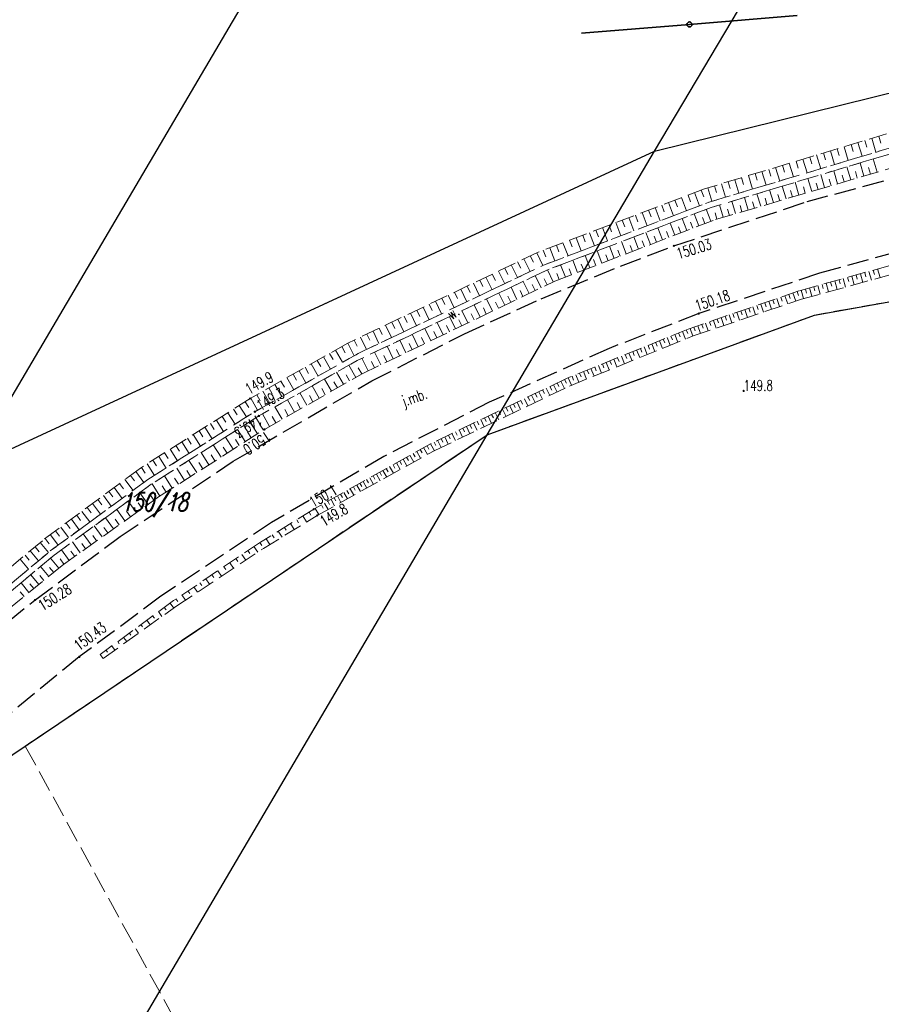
# Model space of a CAD drawing. Header units: metres. Extents: x 8430084 to 8437887, y 5768320 to 5771876.
# Tile 17 of 50: x 8433390 to 8433450, y 5770602 to 5770670. Entities that reach past the tile are written whole.
import ezdxf
from ezdxf.enums import TextEntityAlignment as Align

# ---------------------------------------------------------------- set-up
doc = ezdxf.new("R2010")
doc.units = ezdxf.units.M
doc.header["$MEASUREMENT"] = 0
for name, pattern in [('2_1', [0]), ('2_OTKJ', [2, 1.5, -0.5]), ('2_OTRK', [1.75, 1.25, -0.5]), ('2_OTRKG', [1.75, 1.25, -0.5]), ('2_OTWM', [1, 0.5, -0.5]), ('GDE', [0]), ('GUK', [2, 1.5, -0.5]), ('GUZ', [1, 0.5, -0.5])]:
    doc.linetypes.add(name, pattern=pattern)
doc.layers.get('0').update_dxf_attribs({"color": 250, "linetype": 'CONTINUOUS', "lineweight": 100})
for name, color, linetype, lineweight in [('Dzialki', 4, 'GDE', 30), ('Numery_dzialek', 4, 'CONTINUOUS', 30), ('OTK_E_T_0', 253, 'CONTINUOUS', 0), ('OTK_L_0', 253, '2_OTKJ', 30), ('OTO_L_0', 252, 'CONTINUOUS', 35), ('OTR_L_1', 252, '2_OTRK', 18), ('OTR_T_0', 253, 'CONTINUOUS', 18), ('OTR_T_1', 253, 'CONTINUOUS', 18), ('OTW_E_T_2', 7, 'CONTINUOUS', 0), ('OTW_L_3', 7, 'CONTINUOUS', 18), ('Uzytki', 253, 'GUZ', 18)]:
    doc.layers.add(name, color=color, linetype=linetype, lineweight=lineweight)
doc.layers.add('Kontury', color=7, linetype='GUK', lineweight=18, true_color=0x008000)
doc.styles.get("Standard").update_dxf_attribs({"font": 'Simplex.SHX', "width": 0.75})

# ---------------------------------------------------------------- blocks, each defined once
blk = doc.blocks.new('2_OTRN')
at = {"color": 0, "linetype": 'Continuous'}
blk.add_circle((0, 0), 0.045, dxfattribs=at)
blk = doc.blocks.new('2_OTRS')
at = {"color": 0, "linetype": 'Continuous'}
blk.add_circle((0, 0), 0.045, dxfattribs=at)

msp = doc.modelspace()

# ---------------------------------------------------------------- linework, layer by layer
at = {"layer": 'Dzialki'}
for p, q in [((8433434.03, 5770661.13), (8433486.01, 5770749.03)), ((8433449.68, 5770746.37), (8433386.6, 5770639.19)), ((8433434.03, 5770661.13), (8433461.35, 5770667.91)), ((8433386.6, 5770639.19), (8433434.03, 5770661.13)), ((8433422.43, 5770641.5), (8433434.03, 5770661.13)), ((8433445.1, 5770649.79), (8433501.06, 5770659.79)), ((8433422.43, 5770641.5), (8433445.1, 5770649.79)), ((8433326.16, 5770477.73), (8433422.43, 5770641.5)), ((8433387.29, 5770617.79), (8433422.43, 5770641.5))]:
    msp.add_line(p, q, dxfattribs=at)
at = {"layer": 'Kontury'}
for p, q in [((8433501.06, 5770659.79), (8433445.1, 5770649.79)), ((8433445.1, 5770649.79), (8433422.43, 5770641.5)), ((8433422.43, 5770641.5), (8433390.47, 5770619.94)), ((8433390.47, 5770619.94), (8433387.29, 5770617.79)), ((8433390.47, 5770619.94), (8433424.35, 5770557.94))]:
    msp.add_line(p, q, dxfattribs=at)
at = {"layer": 'OTK_L_0', "linetype": '2_OTKJ'}
for p, q in [((8433444.58, 5770657.64), (8433452.28, 5770659.74)), ((8433435.36, 5770654.58), (8433444.58, 5770657.64)), ((8433431.66, 5770653.18), (8433435.36, 5770654.58)), ((8433452.67, 5770654.68), (8433445.44, 5770652.68)), ((8433426.17, 5770650.91), (8433431.66, 5770653.18)), ((8433445.44, 5770652.68), (8433437.08, 5770649.89)), ((8433420.86, 5770648.48), (8433426.17, 5770650.91)), ((8433437.08, 5770649.89), (8433430.89, 5770647.48)), ((8433414.46, 5770645.23), (8433420.86, 5770648.48)), ((8433430.89, 5770647.48), (8433422.58, 5770643.75)), ((8433404.86, 5770639.66), (8433414.46, 5770645.23)), ((8433422.58, 5770643.75), (8433415.28, 5770639.99)), ((8433415.28, 5770639.99), (8433407.52, 5770635.43)), ((8433397.04, 5770634.45), (8433404.86, 5770639.66)), ((8433407.52, 5770635.43), (8433399.86, 5770630.32)), ((8433391.14, 5770630.05), (8433397.04, 5770634.45)), ((8433399.86, 5770630.32), (8433394.21, 5770626.11)), ((8433387.67, 5770627.27), (8433391.14, 5770630.05)), ((8433394.21, 5770626.11), (8433389.06, 5770621.91))]:
    msp.add_line(p, q, dxfattribs=at)
at = {"layer": 'OTO_L_0'}
for p, q in [((8433436.435, 5770669.912), (8433443.888, 5770670.521)), ((8433428.96, 5770669.3), (8433436.435, 5770669.912))]:
    msp.add_line(p, q, dxfattribs=at)
msp.add_circle((8433436.435, 5770669.912), 0.17, dxfattribs=at)
at = {"layer": 'OTR_L_1', "linetype": '2_OTRKG'}
for p, q in [((8433451.75, 5770662.84), (8433437.49, 5770658.53)), ((8433438.24, 5770656.4), (8433452.23, 5770660.5)), ((8433437.49, 5770658.53), (8433425.96, 5770654.14)), ((8433427.11, 5770652.13), (8433438.24, 5770656.4)), ((8433453.69, 5770654.16), (8433444.02, 5770651.46)), ((8433425.96, 5770654.14), (8433412.75, 5770647.82)), ((8433413.78, 5770645.72), (8433427.11, 5770652.13)), ((8433444.02, 5770651.46), (8433436.35, 5770648.82)), ((8433436.35, 5770648.82), (8433427.92, 5770645.39)), ((8433412.75, 5770647.82), (8433406.04, 5770644.01)), ((8433407.02, 5770641.87), (8433413.78, 5770645.72)), ((8433427.92, 5770645.39), (8433418.56, 5770640.9)), ((8433406.04, 5770644.01), (8433398.44, 5770639.19)), ((8433399.69, 5770637.19), (8433407.02, 5770641.87)), ((8433418.56, 5770640.9), (8433410.43, 5770636.34)), ((8433398.44, 5770639.19), (8433391.65, 5770634.16)), ((8433393.03, 5770632.45), (8433399.69, 5770637.19)), ((8433410.43, 5770636.34), (8433406.69, 5770634.02)), ((8433391.65, 5770634.16), (8433381.07, 5770625.31)), ((8433406.69, 5770634.02), (8433400.72, 5770630.01)), ((8433382.57, 5770623.89), (8433393.03, 5770632.45)), ((8433400.72, 5770630.01), (8433395.66, 5770626.28))]:
    msp.add_line(p, q, dxfattribs=at)
at = {"layer": 'OTR_L_1', "linetype": '2_OTRK'}
for p, q in [((8433437.81, 5770657.61), (8433452.03, 5770661.87)), ((8433452.05, 5770661.46), (8433437.94, 5770657.24)), ((8433426.34, 5770653.24), (8433437.81, 5770657.61)), ((8433437.94, 5770657.24), (8433426.53, 5770652.88)), ((8433444.2, 5770650.89), (8433454.09, 5770653.6)), ((8433426.53, 5770652.88), (8433413.43, 5770646.63)), ((8433413.52, 5770647.13), (8433426.34, 5770653.24)), ((8433436.69, 5770648.34), (8433444.2, 5770650.89)), ((8433428.14, 5770644.87), (8433436.69, 5770648.34)), ((8433406.35, 5770643.09), (8433413.52, 5770647.13)), ((8433413.43, 5770646.63), (8433406.64, 5770642.8)), ((8433418.81, 5770640.41), (8433428.14, 5770644.87)), ((8433398.96, 5770638.4), (8433406.35, 5770643.09)), ((8433406.64, 5770642.8), (8433399.19, 5770638.07)), ((8433410.68, 5770635.91), (8433418.81, 5770640.41)), ((8433392.2, 5770633.45), (8433398.96, 5770638.4)), ((8433399.19, 5770638.07), (8433392.48, 5770633.17)), ((8433406.95, 5770633.62), (8433410.68, 5770635.91)), ((8433381.69, 5770624.63), (8433392.2, 5770633.45)), ((8433392.48, 5770633.17), (8433381.96, 5770624.34)), ((8433400.97, 5770629.66), (8433406.95, 5770633.62)), ((8433395.85, 5770626), (8433400.97, 5770629.66)), ((8433395.66, 5770626.28), (8433395.85, 5770626))]:
    msp.add_line(p, q, dxfattribs=at)
at = {"layer": 'OTR_L_1', "linetype": '2_1'}
for p, q in [((8433448.098, 5770661.736), (8433448.387, 5770660.779)), ((8433448.577, 5770661.881), (8433448.722, 5770661.402)), ((8433449.056, 5770662.026), (8433449.346, 5770661.066)), ((8433449.536, 5770662.171), (8433449.681, 5770661.69)), ((8433445.713, 5770661.015), (8433445.857, 5770660.54)), ((8433446.189, 5770661.159), (8433446.477, 5770660.206)), ((8433446.665, 5770661.303), (8433446.809, 5770660.826)), ((8433447.142, 5770661.447), (8433447.431, 5770660.492)), ((8433447.62, 5770661.592), (8433447.764, 5770661.114)), ((8433443.343, 5770660.299), (8433443.629, 5770659.353)), ((8433443.816, 5770660.442), (8433443.959, 5770659.968)), ((8433444.289, 5770660.585), (8433444.576, 5770659.637)), ((8433444.763, 5770660.728), (8433444.907, 5770660.254)), ((8433445.238, 5770660.872), (8433445.525, 5770659.921)), ((8433448.511, 5770659.41), (8433448.244, 5770660.322)), ((8433449.427, 5770659.678), (8433449.158, 5770660.595)), ((8433441.457, 5770659.729), (8433441.741, 5770658.788)), ((8433441.927, 5770659.871), (8433442.07, 5770659.4)), ((8433442.399, 5770660.014), (8433442.684, 5770659.07)), ((8433442.87, 5770660.156), (8433443.013, 5770659.684)), ((8433446.696, 5770658.878), (8433446.431, 5770659.78)), ((8433447.601, 5770659.143), (8433447.335, 5770660.05)), ((8433448.055, 5770659.277), (8433447.922, 5770659.731)), ((8433448.968, 5770659.544), (8433448.834, 5770660.001)), ((8433439.112, 5770659.02), (8433439.254, 5770658.553)), ((8433439.58, 5770659.162), (8433439.863, 5770658.225)), ((8433440.048, 5770659.303), (8433440.19, 5770658.834)), ((8433440.517, 5770659.445), (8433440.801, 5770658.506)), ((8433440.987, 5770659.587), (8433441.129, 5770659.117)), ((8433444.01, 5770658.091), (8433443.75, 5770658.978)), ((8433444.9, 5770658.352), (8433444.639, 5770659.243)), ((8433445.347, 5770658.483), (8433445.216, 5770658.93)), ((8433445.795, 5770658.614), (8433445.533, 5770659.511)), ((8433446.245, 5770658.746), (8433446.113, 5770659.195)), ((8433447.148, 5770659.011), (8433447.015, 5770659.463)), ((8433436.797, 5770658.266), (8433437.144, 5770657.356)), ((8433437.252, 5770658.439), (8433437.426, 5770657.985)), ((8433437.713, 5770658.597), (8433437.994, 5770657.665)), ((8433438.179, 5770658.738), (8433438.32, 5770658.272)), ((8433438.645, 5770658.879), (8433438.928, 5770657.945)), ((8433442.244, 5770657.573), (8433441.987, 5770658.45)), ((8433443.124, 5770657.831), (8433442.866, 5770658.713)), ((8433443.566, 5770657.961), (8433443.437, 5770658.403)), ((8433444.454, 5770658.221), (8433444.324, 5770658.666)), ((8433434.977, 5770657.573), (8433435.323, 5770656.663)), ((8433435.432, 5770657.746), (8433435.605, 5770657.291)), ((8433435.887, 5770657.92), (8433436.234, 5770657.009)), ((8433436.342, 5770658.093), (8433436.515, 5770657.638)), ((8433439.631, 5770656.808), (8433439.378, 5770657.67)), ((8433440.497, 5770657.061), (8433440.243, 5770657.929)), ((8433440.932, 5770657.189), (8433440.804, 5770657.624)), ((8433441.368, 5770657.317), (8433441.112, 5770658.189)), ((8433441.805, 5770657.445), (8433441.677, 5770657.882)), ((8433442.683, 5770657.702), (8433442.554, 5770658.142)), ((8433433.155, 5770656.88), (8433433.502, 5770655.969)), ((8433433.611, 5770657.053), (8433433.784, 5770656.598)), ((8433434.066, 5770657.226), (8433434.413, 5770656.316)), ((8433434.521, 5770657.4), (8433434.695, 5770656.944)), ((8433437.922, 5770656.278), (8433437.602, 5770657.111)), ((8433438.77, 5770656.555), (8433438.518, 5770657.413)), ((8433439.2, 5770656.681), (8433439.074, 5770657.111)), ((8433440.063, 5770656.934), (8433439.937, 5770657.367)), ((8433431.789, 5770656.359), (8433431.962, 5770655.904)), ((8433432.244, 5770656.533), (8433432.591, 5770655.622)), ((8433432.7, 5770656.706), (8433432.873, 5770656.251)), ((8433436.254, 5770655.638), (8433435.934, 5770656.473)), ((8433436.672, 5770655.798), (8433436.511, 5770656.216)), ((8433437.089, 5770655.958), (8433436.769, 5770656.792)), ((8433437.505, 5770656.118), (8433437.345, 5770656.535)), ((8433438.341, 5770656.43), (8433438.215, 5770656.857)), ((8433429.966, 5770655.665), (8433430.139, 5770655.209)), ((8433430.422, 5770655.839), (8433430.769, 5770654.927)), ((8433430.877, 5770656.012), (8433431.051, 5770655.557)), ((8433431.333, 5770656.186), (8433431.68, 5770655.274)), ((8433433.744, 5770654.675), (8433433.423, 5770655.514)), ((8433434.582, 5770654.997), (8433434.261, 5770655.834)), ((8433435.001, 5770655.157), (8433434.84, 5770655.576)), ((8433435.419, 5770655.318), (8433435.098, 5770656.154)), ((8433435.837, 5770655.478), (8433435.676, 5770655.896)), ((8433428.142, 5770654.971), (8433428.316, 5770654.515)), ((8433428.598, 5770655.144), (8433428.945, 5770654.233)), ((8433429.054, 5770655.318), (8433429.228, 5770654.862)), ((8433429.51, 5770655.492), (8433429.857, 5770654.58)), ((8433432.066, 5770654.031), (8433431.743, 5770654.872)), ((8433432.906, 5770654.353), (8433432.583, 5770655.193)), ((8433433.325, 5770654.514), (8433433.164, 5770654.934)), ((8433434.163, 5770654.836), (8433434.003, 5770655.255)), ((8433426.318, 5770654.276), (8433426.491, 5770653.82)), ((8433426.774, 5770654.45), (8433427.121, 5770653.538)), ((8433427.23, 5770654.624), (8433427.404, 5770654.168)), ((8433427.686, 5770654.797), (8433428.033, 5770653.885)), ((8433430.382, 5770653.385), (8433430.059, 5770654.228)), ((8433431.224, 5770653.709), (8433430.901, 5770654.55)), ((8433431.645, 5770653.87), (8433431.484, 5770654.291)), ((8433432.486, 5770654.192), (8433432.325, 5770654.612)), ((8433424.986, 5770653.674), (8433425.407, 5770652.795)), ((8433425.425, 5770653.884), (8433425.636, 5770653.444)), ((8433425.865, 5770654.095), (8433426.286, 5770653.214)), ((8433428.695, 5770652.738), (8433428.37, 5770653.583)), ((8433429.539, 5770653.062), (8433429.215, 5770653.906)), ((8433429.961, 5770653.224), (8433429.799, 5770653.645)), ((8433430.804, 5770653.547), (8433430.642, 5770653.968)), ((8433423.231, 5770652.835), (8433423.651, 5770651.958)), ((8433423.67, 5770653.044), (8433423.879, 5770652.606)), ((8433424.108, 5770653.254), (8433424.528, 5770652.376)), ((8433424.547, 5770653.464), (8433424.757, 5770653.025)), ((8433427.006, 5770652.08), (8433426.607, 5770652.909)), ((8433427.849, 5770652.413), (8433427.524, 5770653.26)), ((8433428.272, 5770652.576), (8433428.11, 5770652.999)), ((8433429.117, 5770652.9), (8433428.955, 5770653.322)), ((8433448.864, 5770652.813), (8433449.031, 5770652.214)), ((8433449.163, 5770652.896), (8433449.247, 5770652.596)), ((8433449.464, 5770652.98), (8433449.632, 5770652.378)), ((8433421.919, 5770652.207), (8433422.128, 5770651.769)), ((8433422.356, 5770652.416), (8433422.775, 5770651.541)), ((8433422.794, 5770652.625), (8433423.003, 5770652.187)), ((8433425.334, 5770651.276), (8433424.93, 5770652.117)), ((8433426.173, 5770651.679), (8433425.77, 5770652.517)), ((8433426.591, 5770651.881), (8433426.39, 5770652.299)), ((8433427.426, 5770652.251), (8433427.263, 5770652.675)), ((8433446.495, 5770652.151), (8433446.659, 5770651.564)), ((8433446.789, 5770652.233), (8433446.871, 5770651.939)), ((8433447.083, 5770652.315), (8433447.248, 5770651.725)), ((8433447.378, 5770652.398), (8433447.461, 5770652.102)), ((8433447.674, 5770652.48), (8433447.839, 5770651.887)), ((8433447.97, 5770652.563), (8433448.053, 5770652.266)), ((8433448.268, 5770652.646), (8433448.434, 5770652.05)), ((8433448.566, 5770652.729), (8433448.649, 5770652.431)), ((8433420.609, 5770651.58), (8433421.027, 5770650.708)), ((8433421.046, 5770651.789), (8433421.254, 5770651.352)), ((8433421.482, 5770651.998), (8433421.9, 5770651.124)), ((8433424.493, 5770650.872), (8433424.088, 5770651.715)), ((8433424.914, 5770651.074), (8433424.712, 5770651.495)), ((8433425.754, 5770651.478), (8433425.552, 5770651.898)), ((8433444.171, 5770651.502), (8433444.332, 5770650.926)), ((8433444.459, 5770651.583), (8433444.54, 5770651.294)), ((8433444.748, 5770651.663), (8433444.91, 5770651.084)), ((8433445.038, 5770651.744), (8433445.119, 5770651.454)), ((8433445.328, 5770651.825), (8433445.49, 5770651.243)), ((8433445.618, 5770651.906), (8433445.7, 5770651.615)), ((8433445.91, 5770651.988), (8433446.073, 5770651.403)), ((8433446.202, 5770652.069), (8433446.284, 5770651.776)), ((8433418.868, 5770650.747), (8433419.284, 5770649.877)), ((8433419.303, 5770650.955), (8433419.511, 5770650.52)), ((8433419.738, 5770651.163), (8433420.155, 5770650.292)), ((8433420.173, 5770651.372), (8433420.382, 5770650.936)), ((8433422.803, 5770650.059), (8433422.395, 5770650.907)), ((8433423.649, 5770650.466), (8433423.243, 5770651.312)), ((8433424.071, 5770650.669), (8433423.868, 5770651.091)), ((8433441.927, 5770650.74), (8433442.118, 5770650.183)), ((8433442.205, 5770650.835), (8433442.301, 5770650.557)), ((8433442.484, 5770650.931), (8433442.676, 5770650.373)), ((8433442.763, 5770651.027), (8433442.86, 5770650.747)), ((8433443.043, 5770651.124), (8433443.236, 5770650.563)), ((8433443.324, 5770651.22), (8433443.42, 5770650.939)), ((8433443.605, 5770651.317), (8433443.799, 5770650.754)), ((8433443.886, 5770651.414), (8433443.984, 5770651.132)), ((8433417.565, 5770650.124), (8433417.773, 5770649.69)), ((8433417.999, 5770650.331), (8433418.414, 5770649.463)), ((8433418.433, 5770650.539), (8433418.641, 5770650.104)), ((8433421.102, 5770649.241), (8433420.692, 5770650.095)), ((8433421.954, 5770649.651), (8433421.545, 5770650.502)), ((8433422.379, 5770649.855), (8433422.174, 5770650.28)), ((8433423.226, 5770650.262), (8433423.023, 5770650.686)), ((8433439.996, 5770650.075), (8433440.09, 5770649.801)), ((8433440.27, 5770650.169), (8433440.459, 5770649.62)), ((8433440.545, 5770650.264), (8433440.639, 5770649.988)), ((8433440.82, 5770650.359), (8433441.01, 5770649.807)), ((8433441.096, 5770650.454), (8433441.191, 5770650.177)), ((8433441.372, 5770650.549), (8433441.563, 5770649.995)), ((8433441.649, 5770650.644), (8433441.745, 5770650.366)), ((8433416.265, 5770649.502), (8433416.679, 5770648.636)), ((8433416.698, 5770649.709), (8433416.905, 5770649.276)), ((8433417.131, 5770649.916), (8433417.546, 5770649.049)), ((8433420.248, 5770648.83), (8433419.836, 5770649.686)), ((8433420.676, 5770649.036), (8433420.47, 5770649.463)), ((8433421.528, 5770649.446), (8433421.323, 5770649.872)), ((8433438.093, 5770649.42), (8433438.279, 5770648.879)), ((8433438.363, 5770649.513), (8433438.456, 5770649.242)), ((8433438.633, 5770649.606), (8433438.82, 5770649.063)), ((8433438.905, 5770649.699), (8433438.998, 5770649.427)), ((8433439.177, 5770649.793), (8433439.364, 5770649.248)), ((8433439.449, 5770649.887), (8433439.543, 5770649.614)), ((8433439.722, 5770649.981), (8433439.911, 5770649.434)), ((8433414.968, 5770648.881), (8433415.175, 5770648.449)), ((8433415.4, 5770649.088), (8433415.814, 5770648.223)), ((8433415.832, 5770649.295), (8433416.039, 5770648.862)), ((8433418.532, 5770648.005), (8433418.118, 5770648.866)), ((8433419.391, 5770648.418), (8433418.978, 5770649.277)), ((8433419.82, 5770648.624), (8433419.614, 5770649.053)), ((8433436.215, 5770648.765), (8433436.322, 5770648.5)), ((8433436.482, 5770648.866), (8433436.667, 5770648.33)), ((8433436.75, 5770648.958), (8433436.842, 5770648.69)), ((8433437.017, 5770649.05), (8433437.202, 5770648.514)), ((8433437.285, 5770649.142), (8433437.378, 5770648.873)), ((8433437.554, 5770649.234), (8433437.739, 5770648.696)), ((8433437.823, 5770649.327), (8433437.916, 5770649.057)), ((8433413.243, 5770648.056), (8433413.449, 5770647.625)), ((8433413.674, 5770648.262), (8433414.086, 5770647.4)), ((8433414.105, 5770648.468), (8433414.311, 5770648.037)), ((8433414.536, 5770648.675), (8433414.949, 5770647.811)), ((8433416.805, 5770647.175), (8433416.388, 5770648.041)), ((8433417.67, 5770647.59), (8433417.254, 5770648.455)), ((8433418.101, 5770647.798), (8433417.894, 5770648.229)), ((8433418.962, 5770648.212), (8433418.755, 5770648.642)), ((8433434.626, 5770648.119), (8433434.734, 5770647.854)), ((8433434.891, 5770648.226), (8433435.106, 5770647.697)), ((8433435.155, 5770648.334), (8433435.263, 5770648.069)), ((8433435.42, 5770648.442), (8433435.635, 5770647.912)), ((8433435.685, 5770648.549), (8433435.792, 5770648.284)), ((8433435.95, 5770648.657), (8433436.165, 5770648.127)), ((8433411.951, 5770647.366), (8433412.433, 5770646.517)), ((8433412.375, 5770647.607), (8433412.617, 5770647.182)), ((8433412.802, 5770647.845), (8433413.224, 5770646.963)), ((8433415.938, 5770646.758), (8433415.52, 5770647.627)), ((8433416.372, 5770646.966), (8433416.163, 5770647.4)), ((8433417.238, 5770647.383), (8433417.03, 5770647.815)), ((8433432.778, 5770647.367), (8433432.993, 5770646.84)), ((8433433.042, 5770647.474), (8433433.149, 5770647.21)), ((8433433.306, 5770647.581), (8433433.52, 5770647.054)), ((8433433.57, 5770647.689), (8433433.677, 5770647.425)), ((8433433.834, 5770647.796), (8433434.048, 5770647.268)), ((8433434.098, 5770647.904), (8433434.205, 5770647.639)), ((8433434.362, 5770648.011), (8433434.577, 5770647.482)), ((8433411.104, 5770646.886), (8433411.585, 5770646.039)), ((8433411.527, 5770647.126), (8433411.768, 5770646.702)), ((8433414.195, 5770645.919), (8433413.774, 5770646.794)), ((8433415.068, 5770646.339), (8433414.648, 5770647.211)), ((8433415.503, 5770646.548), (8433415.294, 5770646.984)), ((8433431.199, 5770646.724), (8433431.413, 5770646.198)), ((8433431.462, 5770646.831), (8433431.569, 5770646.568)), ((8433431.725, 5770646.938), (8433431.939, 5770646.412)), ((8433431.988, 5770647.045), (8433432.095, 5770646.782)), ((8433432.252, 5770647.152), (8433432.466, 5770646.626)), ((8433432.515, 5770647.26), (8433432.622, 5770646.996)), ((8433409.839, 5770646.167), (8433410.078, 5770645.746)), ((8433410.26, 5770646.406), (8433410.739, 5770645.563)), ((8433410.682, 5770646.646), (8433410.922, 5770646.223)), ((8433413.339, 5770645.469), (8433412.861, 5770646.309)), ((8433413.758, 5770645.708), (8433413.52, 5770646.127)), ((8433414.631, 5770646.129), (8433414.421, 5770646.566)), ((8433429.362, 5770645.977), (8433429.469, 5770645.715)), ((8433429.624, 5770646.083), (8433429.837, 5770645.559)), ((8433429.886, 5770646.19), (8433429.993, 5770645.928)), ((8433430.149, 5770646.297), (8433430.362, 5770645.772)), ((8433430.411, 5770646.404), (8433430.518, 5770646.141)), ((8433430.674, 5770646.51), (8433430.887, 5770645.985)), ((8433430.936, 5770646.617), (8433431.043, 5770646.354)), ((8433408.581, 5770645.453), (8433409.056, 5770644.615)), ((8433409, 5770645.69), (8433409.238, 5770645.271)), ((8433409.419, 5770645.929), (8433409.896, 5770645.088)), ((8433411.654, 5770644.509), (8433411.172, 5770645.356)), ((8433412.498, 5770644.99), (8433412.018, 5770645.833)), ((8433412.919, 5770645.23), (8433412.679, 5770645.651)), ((8433427.795, 5770645.33), (8433427.917, 5770645.076)), ((8433428.053, 5770645.444), (8433428.266, 5770644.921)), ((8433428.315, 5770645.551), (8433428.421, 5770645.289)), ((8433428.576, 5770645.657), (8433428.789, 5770645.134)), ((8433428.838, 5770645.764), (8433428.945, 5770645.502)), ((8433429.1, 5770645.87), (8433429.313, 5770645.346)), ((8433407.328, 5770644.742), (8433407.565, 5770644.325)), ((8433407.745, 5770644.978), (8433408.219, 5770644.143)), ((8433408.163, 5770645.215), (8433408.4, 5770644.797)), ((8433410.806, 5770644.026), (8433410.322, 5770644.877)), ((8433411.23, 5770644.268), (8433410.989, 5770644.692)), ((8433412.077, 5770644.75), (8433411.836, 5770645.172)), ((8433426.527, 5770644.722), (8433426.77, 5770644.215)), ((8433426.78, 5770644.843), (8433426.902, 5770644.59)), ((8433427.034, 5770644.965), (8433427.277, 5770644.458)), ((8433427.288, 5770645.087), (8433427.409, 5770644.833)), ((8433427.541, 5770645.208), (8433427.785, 5770644.7)), ((8433406.082, 5770644.034), (8433406.553, 5770643.204)), ((8433406.497, 5770644.269), (8433406.733, 5770643.854)), ((8433406.912, 5770644.505), (8433407.385, 5770643.673)), ((8433409.955, 5770643.541), (8433409.468, 5770644.395)), ((8433410.381, 5770643.784), (8433410.138, 5770644.21)), ((8433425.011, 5770643.994), (8433425.253, 5770643.49)), ((8433425.263, 5770644.115), (8433425.384, 5770643.863)), ((8433425.515, 5770644.237), (8433425.758, 5770643.731)), ((8433425.768, 5770644.358), (8433425.889, 5770644.105)), ((8433426.021, 5770644.479), (8433426.264, 5770643.973)), ((8433426.274, 5770644.6), (8433426.395, 5770644.347)), ((8433404.886, 5770643.278), (8433405.139, 5770642.88)), ((8433405.284, 5770643.531), (8433405.79, 5770642.734)), ((8433405.683, 5770643.783), (8433405.935, 5770643.385)), ((8433408.241, 5770642.566), (8433407.751, 5770643.427)), ((8433408.671, 5770642.81), (8433408.426, 5770643.24)), ((8433409.1, 5770643.055), (8433408.612, 5770643.912)), ((8433409.528, 5770643.298), (8433409.284, 5770643.726)), ((8433423.501, 5770643.27), (8433423.742, 5770642.767)), ((8433423.752, 5770643.391), (8433423.872, 5770643.139)), ((8433424.003, 5770643.511), (8433424.245, 5770643.008)), ((8433424.255, 5770643.632), (8433424.376, 5770643.38)), ((8433424.507, 5770643.753), (8433424.748, 5770643.249)), ((8433424.759, 5770643.873), (8433424.88, 5770643.621)), ((8433404.089, 5770642.773), (8433404.342, 5770642.374)), ((8433404.488, 5770643.026), (8433404.993, 5770642.229)), ((8433407.38, 5770642.075), (8433406.887, 5770642.939)), ((8433407.811, 5770642.32), (8433407.565, 5770642.752)), ((8433422.247, 5770642.669), (8433422.367, 5770642.418)), ((8433422.497, 5770642.789), (8433422.738, 5770642.288)), ((8433422.748, 5770642.909), (8433422.868, 5770642.658)), ((8433422.999, 5770643.029), (8433423.239, 5770642.527)), ((8433423.249, 5770643.15), (8433423.37, 5770642.898)), ((8433402.894, 5770642.015), (8433403.399, 5770641.217)), ((8433403.292, 5770642.267), (8433403.545, 5770641.869)), ((8433403.691, 5770642.52), (8433404.196, 5770641.723)), ((8433406.533, 5770641.559), (8433406, 5770642.393)), ((8433406.949, 5770641.825), (8433406.683, 5770642.242)), ((8433420.748, 5770641.95), (8433420.867, 5770641.7)), ((8433420.997, 5770642.069), (8433421.237, 5770641.57)), ((8433421.247, 5770642.189), (8433421.367, 5770641.939)), ((8433421.497, 5770642.309), (8433421.736, 5770641.809)), ((8433421.746, 5770642.429), (8433421.866, 5770642.178)), ((8433421.997, 5770642.549), (8433422.237, 5770642.048)), ((8433401.697, 5770641.256), (8433401.95, 5770640.857)), ((8433402.096, 5770641.509), (8433402.602, 5770640.711)), ((8433402.495, 5770641.762), (8433402.748, 5770641.363)), ((8433404.86, 5770640.491), (8433404.324, 5770641.33)), ((8433405.697, 5770641.026), (8433405.163, 5770641.862)), ((8433406.115, 5770641.292), (8433405.848, 5770641.71)), ((8433419.255, 5770641.233), (8433419.374, 5770640.985)), ((8433419.503, 5770641.353), (8433419.742, 5770640.855)), ((8433419.752, 5770641.472), (8433419.871, 5770641.223)), ((8433420.001, 5770641.591), (8433420.239, 5770641.093)), ((8433420.25, 5770641.71), (8433420.369, 5770641.461)), ((8433420.499, 5770641.83), (8433420.738, 5770641.332)), ((8433400.9, 5770640.75), (8433401.153, 5770640.351)), ((8433401.299, 5770641.003), (8433401.805, 5770640.205)), ((8433404.021, 5770639.955), (8433403.484, 5770640.796)), ((8433404.441, 5770640.223), (8433404.173, 5770640.643)), ((8433405.279, 5770640.758), (8433405.012, 5770641.177)), ((8433418.035, 5770640.606), (8433418.303, 5770640.129)), ((8433418.274, 5770640.739), (8433418.408, 5770640.5)), ((8433418.513, 5770640.873), (8433418.781, 5770640.394)), ((8433418.759, 5770640.995), (8433418.878, 5770640.747)), ((8433419.007, 5770641.114), (8433419.245, 5770640.618)), ((8433399.703, 5770639.991), (8433400.209, 5770639.193)), ((8433400.102, 5770640.244), (8433400.355, 5770639.845)), ((8433400.501, 5770640.497), (8433401.007, 5770639.699)), ((8433403.179, 5770639.418), (8433402.641, 5770640.261)), ((8433403.6, 5770639.687), (8433403.331, 5770640.108)), ((8433416.854, 5770639.943), (8433416.986, 5770639.708)), ((8433417.089, 5770640.075), (8433417.353, 5770639.604)), ((8433417.325, 5770640.207), (8433417.457, 5770639.971)), ((8433417.561, 5770640.34), (8433417.827, 5770639.866)), ((8433417.798, 5770640.473), (8433417.931, 5770640.235)), ((8433398.505, 5770639.231), (8433398.758, 5770638.832)), ((8433398.904, 5770639.484), (8433399.411, 5770638.686)), ((8433399.303, 5770639.738), (8433399.557, 5770639.338)), ((8433401.489, 5770638.339), (8433400.948, 5770639.186)), ((8433402.335, 5770638.879), (8433401.796, 5770639.724)), ((8433402.757, 5770639.149), (8433402.488, 5770639.571)), ((8433415.458, 5770639.16), (8433415.588, 5770638.929)), ((8433415.689, 5770639.29), (8433415.949, 5770638.826)), ((8433415.921, 5770639.42), (8433416.051, 5770639.187)), ((8433416.153, 5770639.55), (8433416.415, 5770639.084)), ((8433416.386, 5770639.681), (8433416.517, 5770639.447)), ((8433416.62, 5770639.812), (8433416.883, 5770639.343)), ((8433397.746, 5770638.676), (8433398.025, 5770638.298)), ((8433398.123, 5770638.955), (8433398.684, 5770638.198)), ((8433400.641, 5770637.797), (8433400.099, 5770638.647)), ((8433401.066, 5770638.068), (8433400.795, 5770638.493)), ((8433401.913, 5770638.609), (8433401.642, 5770639.032)), ((8433414.313, 5770638.518), (8433414.568, 5770638.062)), ((8433414.541, 5770638.646), (8433414.669, 5770638.417)), ((8433414.769, 5770638.774), (8433415.026, 5770638.315)), ((8433414.998, 5770638.902), (8433415.127, 5770638.672)), ((8433415.228, 5770639.031), (8433415.486, 5770638.57)), ((8433396.619, 5770637.841), (8433397.174, 5770637.092)), ((8433396.993, 5770638.118), (8433397.272, 5770637.743)), ((8433397.369, 5770638.397), (8433397.927, 5770637.644)), ((8433399.791, 5770637.255), (8433399.247, 5770638.106)), ((8433400.217, 5770637.526), (8433399.945, 5770637.952)), ((8433413.183, 5770637.884), (8433413.309, 5770637.66)), ((8433413.408, 5770638.01), (8433413.661, 5770637.56)), ((8433413.633, 5770638.137), (8433413.76, 5770637.911)), ((8433413.859, 5770638.263), (8433414.113, 5770637.81)), ((8433414.086, 5770638.39), (8433414.213, 5770638.163)), ((8433395.873, 5770637.289), (8433396.425, 5770636.544)), ((8433396.246, 5770637.564), (8433396.522, 5770637.191)), ((8433398.968, 5770636.676), (8433398.392, 5770637.487)), ((8433399.376, 5770636.967), (8433399.086, 5770637.374)), ((8433411.849, 5770637.136), (8433411.973, 5770636.915)), ((8433412.07, 5770637.26), (8433412.318, 5770636.817)), ((8433412.291, 5770637.384), (8433412.416, 5770637.162)), ((8433412.513, 5770637.508), (8433412.763, 5770637.063)), ((8433412.736, 5770637.633), (8433412.861, 5770637.41)), ((8433412.959, 5770637.759), (8433413.211, 5770637.311)), ((8433394.762, 5770636.465), (8433395.036, 5770636.096)), ((8433395.131, 5770636.739), (8433395.68, 5770635.998)), ((8433395.502, 5770637.013), (8433395.777, 5770636.642)), ((8433398.16, 5770636.101), (8433397.591, 5770636.902)), ((8433398.563, 5770636.388), (8433398.277, 5770636.791)), ((8433410.972, 5770636.644), (8433411.094, 5770636.425)), ((8433411.19, 5770636.766), (8433411.436, 5770636.328)), ((8433411.409, 5770636.889), (8433411.532, 5770636.669)), ((8433411.629, 5770637.012), (8433411.876, 5770636.572)), ((8433394.027, 5770635.921), (8433394.299, 5770635.553)), ((8433394.394, 5770636.193), (8433394.939, 5770635.456)), ((8433396.574, 5770634.972), (8433396.018, 5770635.753)), ((8433397.362, 5770635.533), (8433396.799, 5770636.324)), ((8433397.76, 5770635.816), (8433397.477, 5770636.214)), ((8433409.683, 5770635.877), (8433409.943, 5770635.457)), ((8433410.108, 5770636.14), (8433410.238, 5770635.93)), ((8433410.535, 5770636.399), (8433410.779, 5770635.965)), ((8433392.931, 5770635.109), (8433393.47, 5770634.38)), ((8433393.295, 5770635.379), (8433393.566, 5770635.013)), ((8433393.66, 5770635.649), (8433394.203, 5770634.917)), ((8433395.795, 5770634.418), (8433395.246, 5770635.19)), ((8433396.183, 5770634.694), (8433395.907, 5770635.082)), ((8433396.967, 5770635.252), (8433396.687, 5770635.645)), ((8433408.408, 5770635.086), (8433408.536, 5770634.879)), ((8433408.833, 5770635.349), (8433409.091, 5770634.934)), ((8433409.258, 5770635.613), (8433409.387, 5770635.404)), ((8433392.205, 5770634.571), (8433392.742, 5770633.847)), ((8433392.567, 5770634.84), (8433392.837, 5770634.476)), ((8433395.025, 5770633.87), (8433394.483, 5770634.633)), ((8433395.409, 5770634.143), (8433395.136, 5770634.527)), ((8433407.559, 5770634.559), (8433407.685, 5770634.354)), ((8433407.983, 5770634.822), (8433408.239, 5770634.411)), ((8433391.146, 5770633.739), (8433391.435, 5770633.394)), ((8433391.491, 5770634.027), (8433392.067, 5770633.338)), ((8433391.844, 5770634.304), (8433392.112, 5770633.942)), ((8433394.265, 5770633.329), (8433393.729, 5770634.082)), ((8433394.644, 5770633.599), (8433394.375, 5770633.978)), ((8433406.293, 5770633.754), (8433406.558, 5770633.36)), ((8433406.709, 5770634.032), (8433406.834, 5770633.829)), ((8433407.134, 5770634.295), (8433407.386, 5770633.888)), ((8433390.456, 5770633.162), (8433390.745, 5770632.816)), ((8433390.801, 5770633.45), (8433391.378, 5770632.76)), ((8433393.515, 5770632.795), (8433392.985, 5770633.539)), ((8433393.889, 5770633.061), (8433393.622, 5770633.435)), ((8433405.463, 5770633.196), (8433405.724, 5770632.808)), ((8433405.878, 5770633.475), (8433406.009, 5770633.279)), ((8433390.111, 5770632.873), (8433390.689, 5770632.182)), ((8433392.09, 5770631.681), (8433391.527, 5770632.37)), ((8433392.786, 5770632.25), (8433392.215, 5770632.948)), ((8433393.143, 5770632.53), (8433392.879, 5770632.9)), ((8433404.218, 5770632.36), (8433404.345, 5770632.17)), ((8433404.633, 5770632.638), (8433404.89, 5770632.256)), ((8433405.048, 5770632.917), (8433405.177, 5770632.725)), ((8433391.404, 5770631.119), (8433390.847, 5770631.799)), ((8433391.746, 5770631.399), (8433391.466, 5770631.742)), ((8433392.437, 5770631.965), (8433392.153, 5770632.311)), ((8433403.388, 5770631.802), (8433403.514, 5770631.615)), ((8433403.803, 5770632.081), (8433404.056, 5770631.704)), ((8433390.726, 5770630.564), (8433390.176, 5770631.236)), ((8433391.064, 5770630.841), (8433390.787, 5770631.179)), ((8433402.558, 5770631.244), (8433402.682, 5770631.06)), ((8433402.973, 5770631.523), (8433403.222, 5770631.152)), ((8433390.39, 5770630.289), (8433390.117, 5770630.623)), ((8433401.313, 5770630.408), (8433401.555, 5770630.047)), ((8433401.728, 5770630.687), (8433401.85, 5770630.505)), ((8433402.143, 5770630.966), (8433402.389, 5770630.599)), ((8433400.49, 5770629.84), (8433400.742, 5770629.497)), ((8433400.897, 5770630.129), (8433401.018, 5770629.95)), ((8433399.282, 5770628.95), (8433399.402, 5770628.788)), ((8433399.685, 5770629.247), (8433399.929, 5770628.916)), ((8433400.087, 5770629.543), (8433400.211, 5770629.375)), ((8433398.477, 5770628.357), (8433398.593, 5770628.2)), ((8433398.88, 5770628.653), (8433399.115, 5770628.334)), ((8433397.672, 5770627.763), (8433397.784, 5770627.613)), ((8433398.075, 5770628.06), (8433398.302, 5770627.752)), ((8433396.867, 5770627.17), (8433396.974, 5770627.025)), ((8433397.27, 5770627.467), (8433397.488, 5770627.171)), ((8433395.66, 5770626.28), (8433395.861, 5770626.008)), ((8433396.062, 5770626.577), (8433396.165, 5770626.438)), ((8433396.465, 5770626.873), (8433396.674, 5770626.589))]:
    msp.add_line(p, q, dxfattribs=at)
at = {"layer": 'OTW_L_3', "linetype": '2_OTWM'}
for p, q in [((8433437.81, 5770657.61), (8433452.03, 5770661.87)), ((8433452.05, 5770661.46), (8433437.94, 5770657.24)), ((8433426.34, 5770653.24), (8433437.81, 5770657.61)), ((8433437.94, 5770657.24), (8433426.53, 5770652.88)), ((8433426.53, 5770652.88), (8433413.43, 5770646.63)), ((8433413.52, 5770647.13), (8433426.34, 5770653.24)), ((8433406.35, 5770643.09), (8433413.52, 5770647.13)), ((8433413.43, 5770646.63), (8433406.64, 5770642.8)), ((8433398.96, 5770638.4), (8433406.35, 5770643.09)), ((8433406.64, 5770642.8), (8433399.19, 5770638.07)), ((8433392.2, 5770633.45), (8433398.96, 5770638.4)), ((8433399.19, 5770638.07), (8433392.48, 5770633.17)), ((8433381.69, 5770624.63), (8433392.2, 5770633.45)), ((8433392.48, 5770633.17), (8433381.96, 5770624.34))]:
    msp.add_line(p, q, dxfattribs=at)
at = {"layer": 'Uzytki'}
for p, q in [((8433501.06, 5770659.79), (8433445.1, 5770649.79)), ((8433445.1, 5770649.79), (8433422.43, 5770641.5)), ((8433422.43, 5770641.5), (8433387.29, 5770617.79))]:
    msp.add_line(p, q, dxfattribs=at)

# ---------------------------------------------------------------- block references
at = {"layer": 'OTR_T_0'}
for p in [(8433435.36, 5770654.58), (8433437.08, 5770649.89), (8433391.14, 5770630.05), (8433394.21, 5770626.11)]:
    msp.add_blockref('2_OTRS', p, dxfattribs=at)
at = {"layer": 'OTR_T_1'}
for p in [(8433406.04, 5770644.01), (8433440.19, 5770644.53), (8433406.35, 5770643.09), (8433406.64, 5770642.8), (8433407.02, 5770641.87), (8433410.43, 5770636.34), (8433410.68, 5770635.91)]:
    msp.add_blockref('2_OTRN', p, dxfattribs=at)

# ---------------------------------------------------------------- texts
at = {"layer": 'Numery_dzialek', "oblique": 15, "width": 0.7}
msp.add_text('150/18', height=1.26, dxfattribs=at).set_placement((8433399.402, 5770636.754), align=Align.MIDDLE)
at = {"layer": 'OTK_E_T_0', "lineweight": 9, "width": 0.7}
msp.add_text('j.mb.', height=0.75, rotation=19.44005, dxfattribs=at).set_placement((8433417.432, 5770643.992), align=Align.MIDDLE)
at = {"layer": 'OTR_T_0', "lineweight": 9, "width": 0.7}
for s, rotation, p in [('150.03', 16.84597, (8433435.566, 5770654.016)), ('150.18', 18.74386, (8433436.848, 5770650.401)), ('150.28', 32.63666, (8433391.469, 5770629.584)), ('150.43', 36.8699, (8433393.962, 5770626.793))]:
    msp.add_text(s, height=0.75, rotation=rotation, dxfattribs=at).set_placement(p, align=Align.MIDDLE_LEFT)
at = {"layer": 'OTR_T_1', "lineweight": 9, "width": 0.7}
for s, rotation, p in [('149.9', 29.02406, (8433405.779, 5770644.595)), ('149.3', 30.0685, (8433406.564, 5770643.447)), ('149.3', 211.12787, (8433406.766, 5770642.614)), ('150.0', 213.29099, (8433407.366, 5770641.477)), ('150.1', 29.88321, (8433410.21, 5770636.753)), ('149.8', 30.84428, (8433410.958, 5770635.429))]:
    msp.add_text(s, height=0.75, rotation=rotation, dxfattribs=at).set_placement(p, align=Align.MIDDLE_LEFT)
msp.add_text('149.8', height=0.75, dxfattribs=at).set_placement((8433440.19, 5770644.53))
at = {"layer": 'OTW_E_T_2', "lineweight": 9, "width": 0.7}
msp.add_text('w.', height=0.75, rotation=36.02738, dxfattribs=at).set_placement((8433420.081, 5770649.957), align=Align.MIDDLE)

doc.saveas('drawing.dxf')
